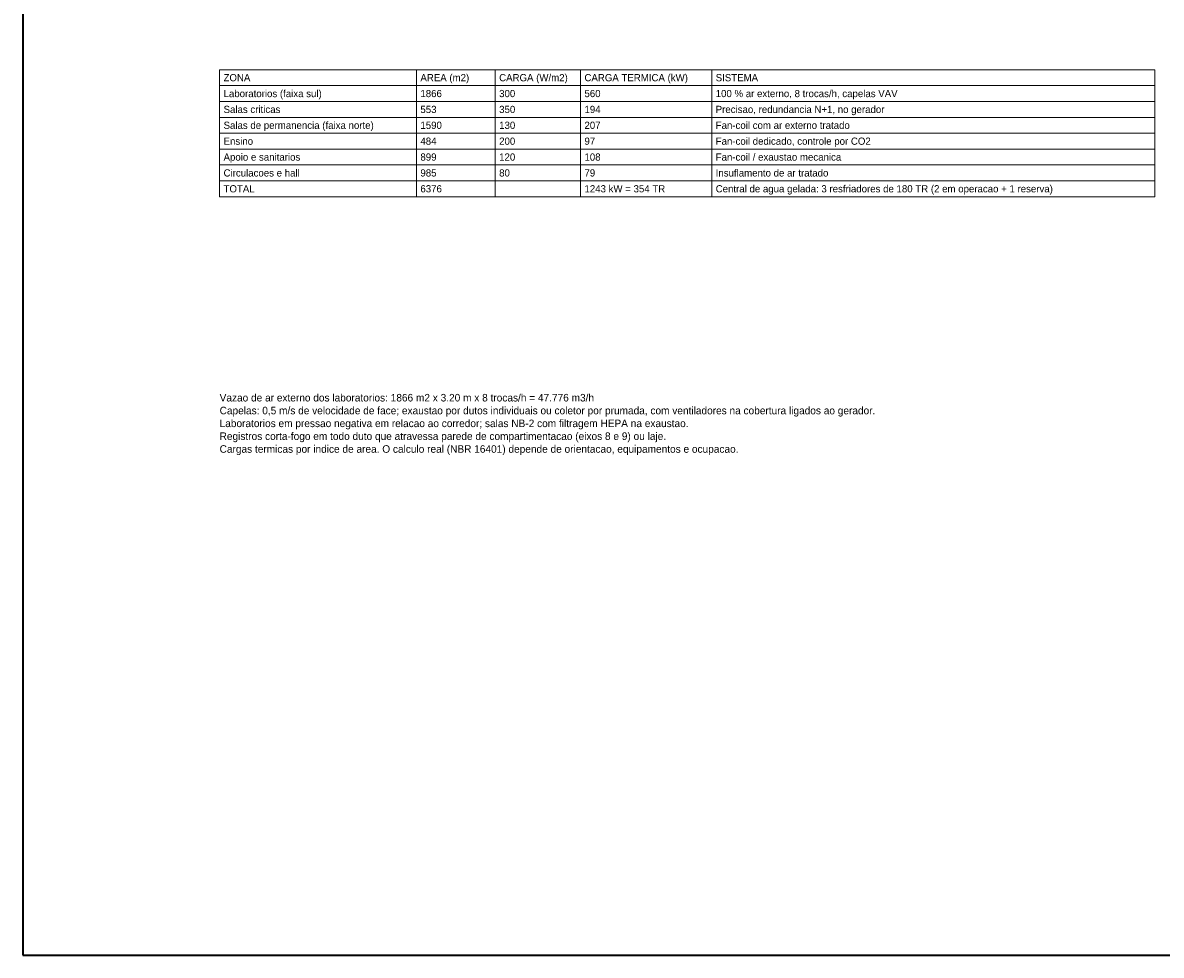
# Model space of a CAD drawing. Header units: metres. Extents: x -12 to 152, y -66 to 49.
# Tile 1 of 4: x -12 to 57, y -66 to -9. Entities that reach past the tile are written whole.
import ezdxf
from ezdxf.enums import TextEntityAlignment as Align

# ---------------------------------------------------------------- set-up
doc = ezdxf.new("R2010")
doc.units = ezdxf.units.M
doc.layers.add('COTA', color=8, linetype='Continuous', lineweight=13, true_color=0x6a6a6a)
doc.layers.add('FOLHA', color=7, linetype='Continuous', lineweight=35)
doc.layers.add('NOTA', color=7, linetype='Continuous', lineweight=18)

msp = doc.modelspace()

# ---------------------------------------------------------------- linework, layer by layer
at = {"layer": 'COTA'}
for p, q in [((12, -19.744), (12, -12)), ((16.8, -19.744), (16.8, -12)), ((22, -19.744), (22, -12)), ((30, -19.744), (30, -12)), ((0, -12.968), (57, -12.968)), ((0, -13.936), (57, -13.936)), ((0, -14.904), (57, -14.904)), ((0, -15.872), (57, -15.872)), ((0, -16.84), (57, -16.84)), ((0, -17.808), (57, -17.808)), ((0, -18.776), (57, -18.776)), ((0, -19.744), (57, -19.744))]:
    msp.add_line(p, q, dxfattribs=at)
msp.add_lwpolyline([(0, -19.744), (57, -19.744), (57, -12), (0, -12)], close=True, dxfattribs=at)
at = {"layer": 'FOLHA'}
msp.add_lwpolyline([(-12, -66), (152.2, -66), (152.2, 48.8), (-12, 48.8)], close=True, dxfattribs=at)

# ---------------------------------------------------------------- texts
at = {"layer": 'NOTA'}
for s, height, p in [('ZONA', 0.44, (0.24, -12.484)), ('AREA (m2)', 0.44, (12.24, -12.484)), ('CARGA (W/m2)', 0.44, (17.04, -12.484)), ('CARGA TERMICA (kW)', 0.44, (22.24, -12.484)), ('SISTEMA', 0.44, (30.24, -12.484)), ('Laboratorios (faixa sul)', 0.44, (0.24, -13.452)), ('1866', 0.44, (12.24, -13.452)), ('300', 0.44, (17.04, -13.452)), ('560', 0.44, (22.24, -13.452)), ('100 % ar externo, 8 trocas/h, capelas VAV', 0.44, (30.24, -13.452)), ('Salas criticas', 0.44, (0.24, -14.42)), ('553', 0.44, (12.24, -14.42)), ('350', 0.44, (17.04, -14.42)), ('194', 0.44, (22.24, -14.42)), ('Precisao, redundancia N+1, no gerador', 0.44, (30.24, -14.42)), ('Salas de permanencia (faixa norte)', 0.44, (0.24, -15.388)), ('1590', 0.44, (12.24, -15.388)), ('130', 0.44, (17.04, -15.388)), ('207', 0.44, (22.24, -15.388)), ('Fan-coil com ar externo tratado', 0.44, (30.24, -15.388)), ('Ensino', 0.44, (0.24, -16.356)), ('484', 0.44, (12.24, -16.356)), ('200', 0.44, (17.04, -16.356)), ('97', 0.44, (22.24, -16.356)), ('Fan-coil dedicado, controle por CO2', 0.44, (30.24, -16.356)), ('Apoio e sanitarios', 0.44, (0.24, -17.324)), ('899', 0.44, (12.24, -17.324)), ('120', 0.44, (17.04, -17.324)), ('108', 0.44, (22.24, -17.324)), ('Fan-coil / exaustao mecanica', 0.44, (30.24, -17.324)), ('Circulacoes e hall', 0.44, (0.24, -18.292)), ('Insuflamento de ar tratado', 0.44, (30.24, -18.292)), ('985', 0.44, (12.24, -18.292)), ('80', 0.44, (17.04, -18.292)), ('79', 0.44, (22.24, -18.292)), ('TOTAL', 0.44, (0.24, -19.26)), ('6376', 0.44, (12.24, -19.26)), ('1243 kW = 354 TR', 0.44, (22.24, -19.26)), ('Central de agua gelada: 3 resfriadores de 180 TR (2 em operacao + 1 reserva)', 0.44, (30.24, -19.26)), ('Vazao de ar externo dos laboratorios: 1866 m2 x 3.20 m x 8 trocas/h = 47.776 m3/h', 0.46, (0, -32)), ('Capelas: 0,5 m/s de velocidade de face; exaustao por dutos individuais ou coletor por prumada, com ventiladores na cobertura ligados ao gerador.', 0.46, (0, -32.782)), ('Laboratorios em pressao negativa em relacao ao corredor; salas NB-2 com filtragem HEPA na exaustao.', 0.46, (0, -33.564)), ('Registros corta-fogo em todo duto que atravessa parede de compartimentacao (eixos 8 e 9) ou laje.', 0.46, (0, -34.346)), ('Cargas termicas por indice de area. O calculo real (NBR 16401) depende de orientacao, equipamentos e ocupacao.', 0.46, (0, -35.128))]:
    msp.add_text(s, height=height, dxfattribs=at).set_placement(p, align=Align.MIDDLE_LEFT)

doc.saveas('drawing.dxf')
